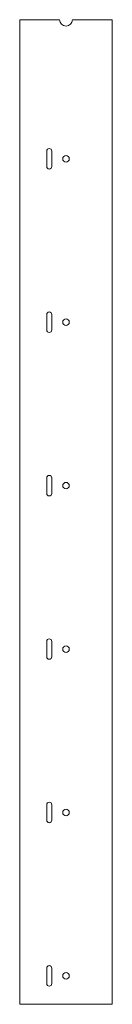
# Model space of a CAD drawing. Header units: millimetres. Extents: x -18 to 18, y -192 to 192.
import ezdxf

# ---------------------------------------------------------------- set-up
doc = ezdxf.new("R2010")
doc.units = ezdxf.units.MM

msp = doc.modelspace()

# ---------------------------------------------------------------- linework, layer by layer
at = {"color": 7, "linetype": 'Continuous', "lineweight": 15}
for p, q in [((-18.05, -192.35), (-18.05, 191.57)), ((-2.5, 191.57), (-18.05, 191.57)), ((18.05, 191.57), (2.5, 191.57)), ((18.05, 191.57), (18.05, -192.35)), ((-7.5278, 134.3228), (-7.5278, 140.3172)), ((-5.5278, 140.3172), (-5.5278, 134.3228)), ((-7.5278, 70.6028), (-7.5278, 76.5972)), ((-5.5278, 76.5972), (-5.5278, 70.6028)), ((-7.5278, 6.8828), (-7.5278, 12.8772)), ((-5.5278, 12.8772), (-5.5278, 6.8828)), ((-7.5278, -56.8372), (-7.5278, -50.8428)), ((-5.5278, -50.8428), (-5.5278, -56.8372)), ((-7.5278, -120.5572), (-7.5278, -114.5628)), ((-5.5278, -114.5628), (-5.5278, -120.5572)), ((-7.5278, -184.2772), (-7.5278, -178.2828)), ((-5.5278, -178.2828), (-5.5278, -184.2772)), ((-18.05, -192.35), (18.05, -192.35))]:
    msp.add_line(p, q, dxfattribs=at)
for centre in [(0, 137.32), (0, 73.6), (0, 9.88), (0, -53.84), (0, -117.56), (0, -181.28)]:
    msp.add_circle(centre, 1.27, dxfattribs=at)
for centre, radius, start, end in [((0, 191.57), 2.5, 180, 0), ((-6.5278, 140.3172), 1, 0, 180), ((-6.5278, 134.3228), 1, 180, 360), ((-6.5278, 76.5972), 1, 0, 180), ((-6.5278, 70.6028), 1, 180, 360), ((-6.5278, 12.8772), 1, 0, 180), ((-6.5278, 6.8828), 1, 180, 0), ((-6.5278, -50.8428), 1, 0, 180), ((-6.5278, -56.8372), 1, 180, 0), ((-6.5278, -114.5628), 1, 0, 180), ((-6.5278, -120.5572), 1, 180, 0), ((-6.5278, -178.2828), 1, 0, 180), ((-6.5278, -184.2772), 1, 180, 360)]:
    msp.add_arc(centre, radius, start, end, dxfattribs=at)

doc.saveas('drawing.dxf')
